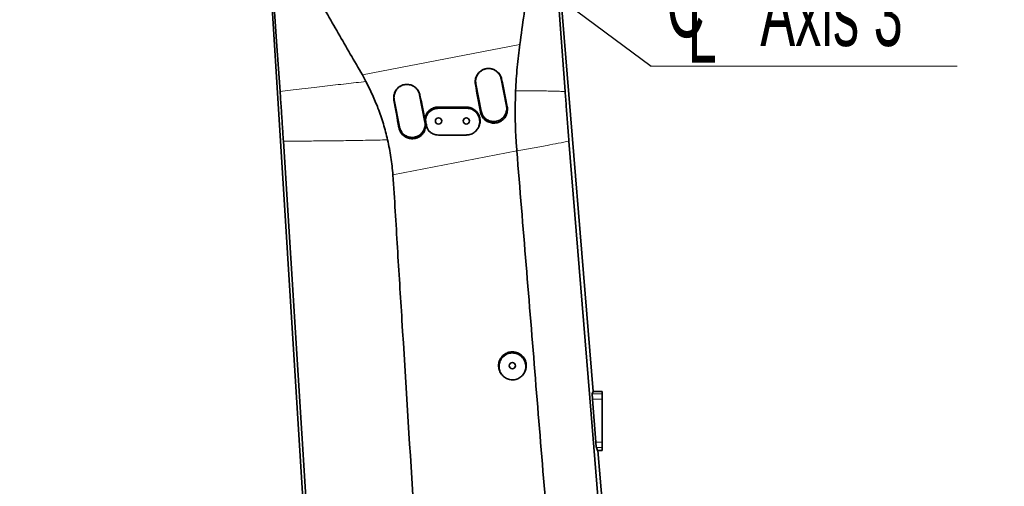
# Model space of a CAD drawing. Header units: millimetres. Extents: x 0 to 11920, y 0 to 8400.
# Tile 52 of 63: x 8040 to 9105, y 6355 to 6860. Entities that reach past the tile are written whole.
import ezdxf

# ---------------------------------------------------------------- set-up
doc = ezdxf.new("R2010")
doc.units = ezdxf.units.MM
doc.header["$LTSCALE"] = 20
doc.styles.add('SLDTEXTSTYLE0', font='TXT', dxfattribs={"width": 0.605})
doc.dimstyles.new('SLDDIMSTYLE0', dxfattribs={"dimtxt": 70, "dimasz": 70, "dimexe": 0, "dimexo": 0.0625, "dimgap": 17.5, "dimtad": 1, "dimdec": 1, "dimrnd": 1e-09, "dimzin": 12, "dimdsep": 46, "dimtxsty": 'SLDTEXTSTYLE0', "dimsah": 1, "dimcen": 0.09, "dimadec": 0, "dimazin": 3, "dimtfac": 1, "dimtofl": 0, "dimtmove": 0, "dimatfit": 3, "dimfxl": 1, "dimfrac": 2, "dimtolj": 1, "dimtzin": 12, "dimarcsym": 0})
doc.dimstyles.new('SLDDIMSTYLE1', dxfattribs={"dimtxt": 0.18, "dimasz": 70, "dimexe": 0, "dimexo": 0.0625, "dimgap": 0, "dimtad": 0, "dimtih": 1, "dimtoh": 1, "dimdec": 0, "dimrnd": 1e-09, "dimzin": 0, "dimdsep": 46, "dimtxsty": 'Standard', "dimsah": 1, "dimcen": 0.09, "dimadec": 0, "dimazin": 0, "dimtfac": 70, "dimtdec": 0, "dimtofl": 0, "dimtmove": 0, "dimatfit": 3, "dimfxl": 1, "dimfrac": 2, "dimtolj": 1, "dimtzin": 0, "dimarcsym": 0})
doc.dimstyles.new('SLDDIMSTYLE2', dxfattribs={"dimtxt": 70, "dimasz": 70, "dimexe": 0, "dimexo": 0.0625, "dimgap": 17.5, "dimtad": 1, "dimdec": 0, "dimrnd": 1e-09, "dimzin": 12, "dimdsep": 46, "dimtxsty": 'SLDTEXTSTYLE0', "dimsah": 1, "dimcen": 0.09, "dimadec": 0, "dimazin": 3, "dimtfac": 1, "dimtofl": 0, "dimtmove": 0, "dimatfit": 3, "dimfxl": 1, "dimfrac": 2, "dimtolj": 1, "dimtzin": 12, "dimarcsym": 0})
doc.dimstyles.new('SLDDIMSTYLE3', dxfattribs={"dimtxt": 70, "dimasz": 70, "dimexe": 0, "dimexo": 0.0625, "dimgap": 17.5, "dimtad": 1, "dimdec": 1, "dimrnd": 1e-09, "dimzin": 12, "dimdsep": 46, "dimtxsty": 'SLDTEXTSTYLE0', "dimsah": 1, "dimcen": 0.09, "dimse1": 1, "dimsd1": 1, "dimadec": 0, "dimazin": 3, "dimtfac": 1, "dimtofl": 0, "dimtmove": 0, "dimatfit": 3, "dimfxl": 1, "dimfrac": 2, "dimtolj": 1, "dimtzin": 12, "dimarcsym": 0})

# ---------------------------------------------------------------- blocks, each defined once
blk = doc.blocks.new('_D_1')
at = {"color": 7, "linetype": 'Continuous', "lineweight": 0}
for p, q in [((8250, 7390.6), (7262.5, 7390.6)), ((7292.5, 7390.6), (7292.5, 4945.2)), ((7780.4, 4945.2), (7262.5, 4945.2))]:
    blk.add_line(p, q, dxfattribs=at)
at = {"color": 7, "linetype": 'Continuous', "lineweight": 18}
for points in [[(7292.5, 7390.6), (7282.5, 7320.6), (7302.5, 7320.6)], [(7292.5, 4945.2), (7302.5, 5015.2), (7282.5, 5015.2)]]:
    blk.add_solid(points, dxfattribs=at)
at = {"color": 7, "linetype": 'Continuous', "lineweight": 18, "insert": (7202.3, 6061), "char_height": 70, "attachment_point": 1, "rotation": 90, "style": 'SLDTEXTSTYLE0'}
blk.add_mtext('2445', dxfattribs=at)
blk = doc.blocks.new('_D_2')
at = {"color": 7, "linetype": 'Continuous', "lineweight": 0}
for p, q in [((8456, 7005.2), (7402.5, 7005.2)), ((7432.5, 5725.2), (7432.5, 7005.2)), ((8456, 5725.2), (7402.5, 5725.2))]:
    blk.add_line(p, q, dxfattribs=at)
at = {"color": 7, "linetype": 'Continuous', "lineweight": 18}
for points in [[(7432.5, 7005.2), (7422.5, 6935.2), (7442.5, 6935.2)], [(7432.5, 5725.2), (7442.5, 5795.2), (7422.5, 5795.2)]]:
    blk.add_solid(points, dxfattribs=at)
at = {"color": 7, "linetype": 'Continuous', "lineweight": 18, "insert": (7342.3, 6258.3), "char_height": 70, "attachment_point": 1, "rotation": 90, "style": 'SLDTEXTSTYLE0'}
blk.add_mtext('1280', dxfattribs=at)
blk = doc.blocks.new('SW_SYMBOL_MOD_CL')
at = {"color": 0, "linetype": 'Continuous', "lineweight": 0, "char_height": 15515, "attachment_point": 5, "style": 'SLDTEXTSTYLE0'}
for s, insert in [('C', (8000, 12000)), ('L', (12000, 6000))]:
    blk.add_mtext(s, dxfattribs=dict(at, insert=insert))
blk = doc.blocks.new('SW_NOTE_0_4')
at = {"color": 0, "linetype": 'Continuous', "lineweight": 0}
for p, q in [((0, 0), (331.1, 0)), ((331.1, 0), (0, 0)), ((0, 0), (331.1, 0)), ((331.1, 0), (0, 0)), ((0, 0), (331.1, 0)), ((331.1, 0), (0, 0))]:
    blk.add_line(p, q, dxfattribs=at)
at = {"color": 0, "linetype": 'Continuous', "lineweight": 0, "xscale": 0.0045117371, "yscale": 0.0045117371, "zscale": 0.0045117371}
blk.add_blockref('SW_SYMBOL_MOD_CL', (1, 11.7), dxfattribs=at)
at = {"color": 0, "linetype": 'Continuous', "lineweight": 0, "insert": (118, 91.9), "char_height": 70, "attachment_point": 1, "style": 'SLDTEXTSTYLE0'}
blk.add_mtext('Axis 3', dxfattribs=at)
blk = doc.blocks.new('_D_6')
at = {"color": 7, "linetype": 'Continuous', "lineweight": 0}
for p, q in [((9992.5, 6447.9), (9992.5, 6592.8)), ((9992.5, 6562.8), (9608.1, 6562.8))]:
    blk.add_line(p, q, dxfattribs=at)
at = {"color": 7, "linetype": 'Continuous', "lineweight": 18}
blk.add_solid([(9992.5, 6562.8), (9922.5, 6572.8), (9922.5, 6552.8)], dxfattribs=at)
at = {"color": 7, "linetype": 'Continuous', "lineweight": 18, "insert": (9608.1, 6653), "char_height": 70, "attachment_point": 1, "style": 'SLDTEXTSTYLE0'}
blk.add_mtext('1820', dxfattribs=at)
blk = doc.blocks.new('_D_7')
at = {"color": 7, "linetype": 'Continuous', "lineweight": 0}
for p, q in [((9992.5, 6447.9), (9992.5, 6732.8)), ((9992.5, 6702.8), (9595.5, 6702.8))]:
    blk.add_line(p, q, dxfattribs=at)
at = {"color": 7, "linetype": 'Continuous', "lineweight": 18}
for centre, start, end in [((9715.6, 6756.5), 153.4349, 206.5651), ((9714.6, 6756.5), 333.4349, 26.5651)]:
    blk.add_arc(centre, 120.1, start, end, dxfattribs=at)
blk.add_solid([(9992.5, 6702.8), (9922.5, 6712.8), (9922.5, 6692.8)], dxfattribs=at)
at = {"color": 7, "linetype": 'Continuous', "lineweight": 18, "insert": (9608.1, 6793), "char_height": 70, "attachment_point": 1, "style": 'SLDTEXTSTYLE0'}
blk.add_mtext('1934', dxfattribs=at)

msp = doc.modelspace()

# ---------------------------------------------------------------- linework, layer by layer
at = {"color": 7, "linetype": 'Continuous', "lineweight": 35}
for p, q in [((8614.46, 7017.85), (8660.3, 6457.22)), ((8361.51, 6090.97), (8305.27, 6995.6)), ((8414.44, 6792.76), (8410.5, 6799.99)), ((8533.33, 6790.27), (8539.06, 6760.82)), ((8566.54, 6766.16), (8560.82, 6795.61)), ((8444.99, 6773.1), (8450.71, 6743.65)), ((8478.2, 6748.99), (8472.47, 6778.44)), ((8481.56, 6740.59), (8481.91, 6740.11)), ((8577.7, 6717.96), (8577.72, 6717.78)), ((8560.81, 6476.44), (8561.25, 6475.83)), ((8584.7, 6475.83), (8585.13, 6476.44)), ((8659.46, 6454.78), (8660.3, 6457.22)), ((8669.97, 6457.22), (8660.3, 6457.22)), ((8669.97, 6457.22), (8669.97, 6454.78)), ((8669.97, 6454.78), (8669.97, 6448.84)), ((8663.15, 6402.46), (8659.61, 6448.84)), ((8669.97, 6448.84), (8669.97, 6402.46)), ((8664.93, 6393.22), (8663.87, 6396.65)), ((8669.97, 6402.46), (8669.97, 6396.65)), ((8669.97, 6396.65), (8669.97, 6393.22)), ((8669.97, 6393.22), (8664.93, 6393.22)), ((8665.53, 6393.22), (8700.35, 5967.39))]:
    msp.add_line(p, q, dxfattribs=at)
at = {"color": 8, "linetype": 'Continuous', "lineweight": 18}
for p, q in [((8410.5, 6799.99), (8581.05, 6833.06)), ((8532.88, 6789.7), (8533.33, 6790.27)), ((8561.31, 6795.19), (8560.82, 6795.61)), ((8444.64, 6772.66), (8444.99, 6773.1)), ((8472.86, 6778.11), (8472.47, 6778.44)), ((8492.97, 6763.89), (8492.97, 6765.22)), ((8522.97, 6764.02), (8522.97, 6765.22)), ((8538.34, 6759.92), (8539.06, 6760.82)), ((8567.3, 6765.52), (8566.54, 6766.16)), ((8478.85, 6748.44), (8478.2, 6748.99)), ((8479.1, 6749.8), (8478.66, 6750.49)), ((8479.9, 6755.74), (8479.48, 6756.77)), ((8450.1, 6742.88), (8450.71, 6743.65)), ((8480.23, 6743.94), (8479.8, 6744.6)), ((8577.72, 6717.78), (8443.59, 6691.78)), ((8669.97, 6454.78), (8659.46, 6454.78)), ((8669.97, 6448.84), (8659.61, 6448.84)), ((8669.97, 6402.46), (8663.15, 6402.46)), ((8669.97, 6396.65), (8663.87, 6396.65))]:
    msp.add_line(p, q, dxfattribs=at)
at = {"color": 7, "linetype": 'Continuous', "lineweight": 35, "flags": 128}
for points in [[(8613.09, 7015.4), (8618.78, 6937.22), (8624.42, 6859.65), (8630.07, 6782.09)], [(8321.42, 6782.09), (8317.67, 6836.2), (8313.93, 6890.31), (8306.82, 6993.06)], [(8365.48, 6084.42), (8353.19, 6279.75), (8340.9, 6475.09), (8324.97, 6728.38)], [(8522.97, 6734.95), (8515.08, 6734.95), (8507.19, 6734.94), (8492.97, 6734.93)], [(8634.19, 6728.38), (8658.08, 6432.68), (8677.18, 6196.38), (8696.27, 5960.08)]]:
    msp.add_lwpolyline(points, dxfattribs=at)
at = {"color": 7, "linetype": 'Continuous', "lineweight": 35}
for centre in [(8492.97, 6750.22), (8522.97, 6750.22), (8572.97, 6485.22)]:
    msp.add_circle(centre, 3.4, dxfattribs=at)
for centre, major_axis, ratio, start_param, end_param in [((8545.91, 6738.82), (-70.6, 363.2), 0.0706584, 4.7722181, 4.8544778), ((8580.63, 6745.55), (-70.6, 363.2), 0.1049875, 1.4285626, 1.5108242), ((8492.41, 6728.45), (-70.6, 363.2), 0.1049875, 1.4283782, 1.5106427), ((8457.46, 6721.67), (-70.6, 363.2), 0.0706584, 4.7723991, 4.8546617), ((8659.97, 6448.84), (-0.46, 6), 0.0593099, 0.1374155, 1.5662488), ((8663.51, 6402.46), (-0.46, 6), 0.0593099, 1.5662488, 2.8878987)]:
    msp.add_ellipse(centre, major_axis=major_axis, ratio=ratio, start_param=start_param, end_param=end_param, dxfattribs=at)
for points, knots in [([(8602.47, 7017.25), (8602.69, 7013.94), (8603.13, 7007.33), (8602.97, 6997.36), (8602.01, 6985.69), (8600.14, 6972.34), (8595.92, 6942.67), (8589.71, 6896.22), (8584.03, 6854.81), (8581.05, 6833.06)], [0, 0, 0, 0, 0.0536777, 0.1074113, 0.1610909, 0.2430299, 0.3249796, 0.6452376, 1, 1, 1, 1]), ([(8410.5, 6799.99), (8401.81, 6815.07), (8384.44, 6845.23), (8362.28, 6883.46), (8346.65, 6910.79), (8337.09, 6926.94), (8330.21, 6939.35), (8324.56, 6952.46), (8320.59, 6964.71), (8317.98, 6975.8), (8316.3, 6985.58), (8315.72, 6992.17), (8315.43, 6995.47)], [0, 0, 0, 0, 0.2381001, 0.4762008, 0.6046227, 0.6688689, 0.7330713, 0.7985956, 0.8641224, 0.9093986, 0.954722, 1, 1, 1, 1]), ([(8581.05, 6833.06), (8580.51, 6828.95), (8579.43, 6820.73), (8578.15, 6808.25), (8577.12, 6795.65), (8576.69, 6787.19), (8576.47, 6782.95)], [0, 0, 0, 0, 0.249108, 0.4985573, 0.749087, 1, 1, 1, 1]), ([(8532.88, 6789.7), (8532.77, 6790.54), (8532.56, 6792.21), (8532.78, 6794.74), (8533.4, 6797.2), (8534.43, 6799.51), (8535.85, 6801.61), (8537.58, 6803.42), (8539.59, 6804.9), (8541.79, 6805.99), (8544.12, 6806.69), (8546.5, 6806.99), (8548.88, 6806.88), (8551.21, 6806.39), (8553.42, 6805.52), (8555.49, 6804.3), (8557.33, 6802.73), (8558.92, 6800.86), (8560.18, 6798.72), (8560.94, 6796.79), (8561.22, 6795.58), (8561.31, 6795.19)], [0, 0, 0, 0, 0.0558209, 0.1116421, 0.1674899, 0.2233332, 0.2786911, 0.3340406, 0.3880327, 0.4420183, 0.4945234, 0.5470285, 0.5988635, 0.6507038, 0.7030399, 0.7553825, 0.8091082, 0.862839, 0.9180251, 0.9732123, 1, 1, 1, 1]), ([(8543.94, 6806.56), (8543.83, 6806.54), (8542.95, 6806.4), (8541.37, 6805.77), (8539.3, 6804.67), (8537.43, 6803.18), (8535.86, 6801.42), (8534.59, 6799.41), (8533.68, 6797.23), (8533.15, 6794.91), (8533, 6792.57), (8533.23, 6791.02), (8533.33, 6790.27)], [0, 0, 0, 0, 0.0157538, 0.1239365, 0.2352539, 0.3434768, 0.4548392, 0.5630687, 0.6744392, 0.7826232, 0.8939427, 1, 1, 1, 1]), ([(8560.82, 6795.61), (8560.47, 6796.87), (8559.91, 6798.89), (8558.36, 6801.33), (8556.8, 6803.1), (8554.95, 6804.6), (8552.89, 6805.73), (8551.28, 6806.38), (8550.37, 6806.53), (8550.23, 6806.55)], [0, 0, 0, 0, 0.2424991, 0.3869416, 0.5355712, 0.6800129, 0.8286413, 0.9731439, 1, 1, 1, 1]), ([(8437.83, 6729.7), (8437.13, 6732.61), (8435.74, 6738.43), (8433.26, 6747.05), (8430.51, 6755.57), (8426.68, 6766.15), (8421.52, 6778.69), (8416.81, 6788.07), (8414.44, 6792.76)], [0, 0, 0, 0, 0.1319727, 0.264184, 0.3961556, 0.5283552, 0.7635773, 1, 1, 1, 1]), ([(8324.97, 6728.38), (8324.59, 6734.34), (8323.83, 6746.26), (8322.64, 6764.19), (8321.83, 6776.12), (8321.42, 6782.09)], [0, 0, 0, 0, 0.333384, 0.6663594, 1, 1, 1, 1]), ([(8444.64, 6772.66), (8444.54, 6773.49), (8444.32, 6775.15), (8444.54, 6777.66), (8445.16, 6780.1), (8446.18, 6782.4), (8447.59, 6784.48), (8449.31, 6786.28), (8451.31, 6787.74), (8453.48, 6788.83), (8455.79, 6789.52), (8458.16, 6789.82), (8460.52, 6789.71), (8462.83, 6789.23), (8465.02, 6788.36), (8467.07, 6787.15), (8468.9, 6785.59), (8470.49, 6783.73), (8471.74, 6781.61), (8472.49, 6779.7), (8472.77, 6778.5), (8472.86, 6778.11)], [0, 0, 0, 0, 0.0558187, 0.1116377, 0.1674879, 0.2233335, 0.2786898, 0.3340377, 0.3880277, 0.4420113, 0.4945171, 0.547023, 0.598861, 0.6507042, 0.7030428, 0.7553877, 0.8091137, 0.8628447, 0.9180304, 0.9732172, 1, 1, 1, 1]), ([(8455.6, 6789.36), (8455.23, 6789.29), (8454.09, 6789.06), (8452.29, 6788.26), (8450.29, 6787.02), (8448.51, 6785.43), (8447.04, 6783.59), (8445.89, 6781.51), (8445.11, 6779.28), (8444.72, 6776.93), (8444.7, 6774.86), (8444.91, 6773.58), (8444.99, 6773.1)], [0, 0, 0, 0, 0.05326426, 0.16145725, 0.27278772, 0.38096345, 0.49227361, 0.60048735, 0.71183995, 0.82006537, 0.93143192, 1, 1, 1, 1]), ([(8472.47, 6778.44), (8472.29, 6779.19), (8471.91, 6780.72), (8470.88, 6782.85), (8469.52, 6784.8), (8467.85, 6786.48), (8465.92, 6787.85), (8463.92, 6788.86), (8462.51, 6789.22), (8461.88, 6789.38)], [0, 0, 0, 0, 0.1443536, 0.2928916, 0.4373038, 0.5859068, 0.730262, 0.8788008, 1, 1, 1, 1]), ([(8576.47, 6782.95), (8576.28, 6777.35), (8575.89, 6766.13), (8576, 6749.66), (8576.55, 6733.58), (8577.32, 6723.17), (8577.7, 6717.96)], [0, 0, 0, 0, 0.2592226, 0.518449, 0.7589067, 1, 1, 1, 1]), ([(8630.07, 6782.09), (8630.48, 6776.48), (8631.34, 6764.73), (8632.72, 6746.81), (8633.7, 6734.53), (8634.19, 6728.38)], [0, 0, 0, 0, 0.3131462, 0.6562094, 1, 1, 1, 1]), ([(8479.48, 6756.77), (8479.88, 6757.5), (8480.69, 6758.98), (8482.35, 6760.91), (8484.29, 6762.54), (8486.48, 6763.82), (8488.85, 6764.71), (8491.05, 6765.16), (8492.43, 6765.2), (8492.97, 6765.22)], [0, 0, 0, 0, 0.1506261, 0.30125, 0.4518986, 0.6025458, 0.752752, 0.902957, 1, 1, 1, 1]), ([(8479.9, 6755.74), (8480.3, 6756.46), (8481.09, 6757.89), (8482.72, 6759.74), (8484.61, 6761.31), (8486.74, 6762.55), (8489.05, 6763.4), (8491.16, 6763.82), (8492.48, 6763.87), (8492.97, 6763.89)], [0, 0, 0, 0, 0.1510563, 0.3021195, 0.453124, 0.6041358, 0.7562259, 0.9083167, 1, 1, 1, 1]), ([(8492.97, 6765.22), (8496.02, 6765.22), (8502.1, 6765.22), (8512.1, 6765.22), (8519.06, 6765.22), (8522.97, 6765.22)], [0, 0, 0, 0, 0.3042813, 0.6085626, 1, 1, 1, 1]), ([(8492.97, 6763.89), (8496.02, 6763.9), (8502.11, 6763.93), (8512.11, 6763.97), (8519.06, 6764), (8522.97, 6764.02)], [0, 0, 0, 0, 0.3044277, 0.6088554, 1, 1, 1, 1]), ([(8522.97, 6765.22), (8523.8, 6765.18), (8525.49, 6765.1), (8527.94, 6764.45), (8530.26, 6763.41), (8532.36, 6762.01), (8534.22, 6760.26), (8535.74, 6758.23), (8536.91, 6755.96), (8537.67, 6753.55), (8538.02, 6751.01), (8537.94, 6748.49), (8537.44, 6745.98), (8536.5, 6743.65), (8535.7, 6742.11), (8535.15, 6741.47), (8535.13, 6741.45)], [0, 0, 0, 0, 0.0756814, 0.1535635, 0.2292423, 0.3071068, 0.3829841, 0.4610601, 0.5369835, 0.6151165, 0.6908995, 0.7688912, 0.8445027, 0.9223119, 0.9978673, 1, 1, 1, 1]), ([(8522.97, 6764.02), (8523.79, 6763.98), (8525.43, 6763.91), (8527.83, 6763.28), (8530.11, 6762.28), (8532.16, 6760.92), (8533.97, 6759.22), (8535.44, 6757.26), (8536.57, 6755.07), (8537.3, 6752.75), (8537.64, 6750.32), (8537.57, 6747.89), (8537.08, 6745.48), (8536.21, 6743.2), (8534.95, 6741.07), (8533.37, 6739.19), (8531.47, 6737.59), (8529.34, 6736.34), (8527.02, 6735.45), (8524.87, 6735.01), (8523.5, 6734.97), (8522.97, 6734.95)], [0, 0, 0, 0, 0.0531781, 0.1078903, 0.1610707, 0.2158125, 0.2686729, 0.323091, 0.3755531, 0.4295443, 0.4818927, 0.5357501, 0.5882816, 0.6423197, 0.6951675, 0.749534, 0.8026246, 0.8572509, 0.9104055, 0.9651045, 1, 1, 1, 1]), ([(8567.3, 6765.52), (8567.42, 6764.69), (8567.67, 6763.04), (8567.51, 6760.53), (8566.95, 6758.08), (8565.99, 6755.77), (8564.65, 6753.65), (8562.98, 6751.8), (8561.02, 6750.25), (8558.84, 6749.05), (8556.48, 6748.25), (8554.02, 6747.84), (8551.53, 6747.85), (8549.07, 6748.28), (8546.72, 6749.12), (8544.54, 6750.34), (8542.6, 6751.91), (8540.95, 6753.78), (8539.64, 6755.9), (8538.77, 6757.98), (8538.46, 6759.36), (8538.34, 6759.92)], [0, 0, 0, 0, 0.0537496, 0.1074977, 0.1612614, 0.2150241, 0.2684665, 0.3219082, 0.375188, 0.428468, 0.4817874, 0.5351075, 0.58848, 0.6418524, 0.6952601, 0.7486678, 0.8021107, 0.8555546, 0.9090699, 0.9625866, 1, 1, 1, 1]), ([(8539.06, 6760.82), (8539.24, 6760.07), (8539.62, 6758.54), (8540.65, 6756.41), (8542.02, 6754.46), (8543.68, 6752.79), (8545.61, 6751.4), (8547.74, 6750.37), (8550.02, 6749.7), (8552.36, 6749.43), (8554.74, 6749.56), (8557.04, 6750.08), (8559.25, 6750.99), (8561.24, 6752.24), (8563.02, 6753.82), (8564.49, 6755.67), (8565.64, 6757.75), (8566.42, 6759.98), (8566.82, 6762.33), (8566.83, 6764.4), (8566.62, 6765.68), (8566.54, 6766.16)], [0, 0, 0, 0, 0.05291858, 0.10737149, 0.16029032, 0.21474393, 0.26765696, 0.32210345, 0.37502302, 0.42947646, 0.48241914, 0.53689877, 0.58981981, 0.64427551, 0.69718814, 0.75163394, 0.80456519, 0.85903178, 0.91196868, 0.96644202, 1, 1, 1, 1]), ([(8478.85, 6748.44), (8478.97, 6747.56), (8479.23, 6745.8), (8479.01, 6743.18), (8478.38, 6740.71), (8477.36, 6738.43), (8475.98, 6736.37), (8474.28, 6734.57), (8472.3, 6733.09), (8470.1, 6731.95), (8467.74, 6731.21), (8465.29, 6730.87), (8462.82, 6730.95), (8460.39, 6731.43), (8458.08, 6732.32), (8455.95, 6733.59), (8454.07, 6735.19), (8452.47, 6737.09), (8451.23, 6739.23), (8450.47, 6741.2), (8450.2, 6742.44), (8450.1, 6742.88)], [0, 0, 0, 0, 0.0577443, 0.1154864, 0.1692979, 0.2231085, 0.2765389, 0.3299689, 0.3832377, 0.4365065, 0.4898226, 0.5431394, 0.5965275, 0.6499158, 0.7033227, 0.7567293, 0.8101609, 0.8635934, 0.9171344, 0.9706771, 1, 1, 1, 1]), ([(8450.71, 6743.65), (8450.93, 6742.8), (8451.36, 6741.06), (8452.57, 6738.78), (8454.09, 6736.81), (8455.82, 6735.21), (8457.82, 6733.92), (8459.99, 6732.98), (8462.3, 6732.42), (8464.65, 6732.25), (8467.02, 6732.49), (8469.3, 6733.11), (8471.46, 6734.12), (8473.4, 6735.46), (8475.1, 6737.12), (8476.49, 6739.03), (8477.54, 6741.16), (8478.22, 6743.42), (8478.51, 6745.79), (8478.43, 6747.65), (8478.25, 6748.71), (8478.2, 6748.99)], [0, 0, 0, 0, 0.059721, 0.121679, 0.1746106, 0.2290778, 0.2820082, 0.3364741, 0.3893887, 0.4438366, 0.4967627, 0.5512233, 0.6041677, 0.6586491, 0.711569, 0.766023, 0.8189395, 0.8733893, 0.9263288, 0.9808045, 1, 1, 1, 1]), ([(8478.66, 6750.49), (8478.58, 6751.04), (8478.42, 6752.12), (8478.53, 6754.28), (8479.1, 6755.78), (8479.48, 6756.77)], [0, 0, 0, 0, 0.25533304, 0.51066634, 1, 1, 1, 1]), ([(8479.8, 6744.6), (8479.71, 6745.1), (8479.52, 6746.08), (8479.13, 6748.04), (8478.85, 6749.51), (8478.66, 6750.49)], [0, 0, 0, 0, 0.2500092, 0.5000184, 1, 1, 1, 1]), ([(8479.1, 6749.8), (8479.03, 6750.35), (8478.88, 6751.41), (8479.02, 6753.45), (8479.55, 6754.84), (8479.9, 6755.74)], [0, 0, 0, 0, 0.2701883, 0.5272692, 1, 1, 1, 1]), ([(8480.23, 6743.94), (8480.13, 6744.43), (8479.95, 6745.42), (8479.57, 6747.37), (8479.29, 6748.83), (8479.1, 6749.8)], [0, 0, 0, 0, 0.2517172, 0.5034345, 1, 1, 1, 1]), ([(8481.58, 6740.6), (8481.34, 6740.94), (8480.47, 6742.14), (8480.08, 6743.58), (8479.8, 6744.6)], [0, 0, 0, 0, 0.2875364, 1, 1, 1, 1]), ([(8483.19, 6738.69), (8482.81, 6739.08), (8482.05, 6739.84), (8480.91, 6741.56), (8480.5, 6743.01), (8480.23, 6743.94)], [0, 0, 0, 0, 0.267938, 0.5257817, 1, 1, 1, 1]), ([(8492.97, 6734.93), (8492.03, 6734.98), (8490.28, 6735.08), (8487.79, 6735.82), (8485.39, 6736.93), (8483.96, 6738.07), (8483.19, 6738.69)], [0, 0, 0, 0, 0.2639851, 0.4904234, 0.7234399, 1, 1, 1, 1]), ([(8534.84, 6741.03), (8534.88, 6741.08), (8534.98, 6741.23), (8535.08, 6741.36), (8535.14, 6741.45)], [0, 0, 0, 0, 0.3998801, 1, 1, 1, 1]), ([(8443.59, 6691.78), (8443.31, 6694.95), (8442.76, 6701.28), (8441.47, 6710.78), (8439.89, 6720.28), (8438.52, 6726.56), (8437.83, 6729.7)], [0, 0, 0, 0, 0.2486063, 0.4977969, 0.7486313, 1, 1, 1, 1]), ([(8634.96, 6016.74), (8634.27, 6025.11), (8628.57, 6094.4), (8616.26, 6245.91), (8597.85, 6471.22), (8584.43, 6635.61), (8577.72, 6717.78)], [0, 0, 0, 0, 0.0358267, 0.2965027, 0.6483763, 1, 1, 1, 1]), ([(8443.59, 6691.78), (8444.44, 6678.66), (8446.14, 6652.43), (8449.24, 6599.95), (8455.83, 6495.49), (8466.66, 6319.72), (8475.96, 6170.19), (8481.2, 6085.77)], [0, 0, 0, 0, 0.0649387, 0.1298781, 0.2597561, 0.5821102, 1, 1, 1, 1]), ([(8572.97, 6500.22), (8572.13, 6500.18), (8570.45, 6500.09), (8567.99, 6499.44), (8565.68, 6498.41), (8563.58, 6497), (8561.74, 6495.26), (8560.21, 6493.24), (8559.05, 6490.99), (8558.28, 6488.57), (8557.93, 6486.05), (8558, 6483.51), (8558.5, 6481.01), (8559.44, 6478.65), (8560.24, 6477.12), (8560.8, 6476.46), (8560.82, 6476.45)], [0, 0, 0, 0, 0.0765297, 0.1530601, 0.2295864, 0.3061137, 0.3827161, 0.4593187, 0.536129, 0.61294, 0.6899707, 0.767002, 0.8440922, 0.9211816, 0.9982192, 1, 1, 1, 1]), ([(8572.97, 6469.82), (8573.77, 6469.86), (8575.39, 6469.94), (8577.75, 6470.57), (8579.98, 6471.56), (8582.01, 6472.91), (8583.79, 6474.6), (8585.26, 6476.55), (8586.4, 6478.74), (8587.15, 6481.08), (8587.51, 6483.54), (8587.45, 6486.01), (8586.97, 6488.46), (8586.09, 6490.77), (8584.83, 6492.92), (8583.24, 6494.81), (8581.34, 6496.41), (8579.22, 6497.65), (8576.91, 6498.52), (8574.51, 6498.99), (8572.06, 6499.04), (8569.66, 6498.68), (8567.33, 6497.92), (8565.18, 6496.79), (8563.23, 6495.3), (8561.57, 6493.52), (8560.21, 6491.46), (8559.22, 6489.22), (8558.61, 6486.82), (8558.41, 6484.36), (8558.63, 6481.87), (8559.26, 6479.48), (8560.29, 6477.21), (8561.67, 6475.16), (8563.4, 6473.37), (8565.37, 6471.9), (8567.58, 6470.8), (8570.12, 6469.99), (8571.96, 6469.88), (8572.97, 6469.82)], [0, 0, 0, 0, 0.0262441, 0.05325131, 0.079495, 0.1064959, 0.13281307, 0.1598836, 0.18637203, 0.21361933, 0.24027555, 0.26770099, 0.29442276, 0.32192122, 0.34860149, 0.37606239, 0.40261506, 0.42994779, 0.45633088, 0.48348763, 0.50972481, 0.53672485, 0.56292702, 0.58988464, 0.61617477, 0.64321959, 0.66965277, 0.69684296, 0.72343996, 0.75080128, 0.77751696, 0.80500735, 0.83172327, 0.85922051, 0.88581635, 0.91319273, 0.93961942, 0.96682099, 1, 1, 1, 1]), ([(8585.1, 6476.46), (8585.47, 6476.99), (8586.32, 6478.2), (8587.23, 6480.35), (8587.85, 6482.81), (8588.04, 6485.35), (8587.8, 6487.88), (8587.15, 6490.34), (8586.08, 6492.65), (8584.65, 6494.76), (8582.87, 6496.58), (8580.82, 6498.09), (8578.55, 6499.21), (8575.92, 6500.04), (8574.02, 6500.16), (8572.97, 6500.22)], [0, 0, 0, 0, 0.0581104, 0.1348639, 0.2118001, 0.288736, 0.3658269, 0.4429177, 0.5200241, 0.5971301, 0.6740743, 0.751017, 0.8277628, 0.9045078, 1, 1, 1, 1])]:
    msp.add_open_spline(points, degree=3, knots=knots, dxfattribs=at)
at = {"color": 8, "linetype": 'Continuous', "lineweight": 18}
for points, knots in [([(8321.42, 6782.09), (8325.16, 6782.55), (8332.93, 6783.51), (8345.31, 6785), (8357.72, 6786.46), (8369.84, 6787.85), (8381.27, 6789.15), (8392.61, 6790.4), (8403.62, 6791.61), (8410.91, 6792.39), (8414.44, 6792.76)], [0, 0, 0, 0, 0.1292582, 0.2686206, 0.4161198, 0.538266, 0.6601868, 0.779061, 0.8927617, 1, 1, 1, 1]), ([(8576.47, 6782.95), (8579.18, 6782.94), (8584.78, 6782.92), (8593.09, 6782.85), (8601.49, 6782.74), (8609.54, 6782.61), (8617.02, 6782.45), (8623.82, 6782.28), (8628.03, 6782.15), (8630.07, 6782.09)], [0, 0, 0, 0, 0.1377682, 0.2849574, 0.438504, 0.5931558, 0.7368752, 0.8730853, 1, 1, 1, 1]), ([(8324.97, 6728.38), (8330.25, 6728.38), (8340.89, 6728.38), (8357.46, 6728.47), (8375.55, 6728.62), (8395.18, 6728.88), (8416.25, 6729.23), (8430.66, 6729.55), (8437.83, 6729.7)], [0, 0, 0, 0, 0.1513802, 0.3044769, 0.4586262, 0.6401972, 0.8210348, 1, 1, 1, 1]), ([(8577.7, 6717.96), (8583.37, 6718.93), (8594.71, 6720.87), (8609.56, 6723.57), (8622.76, 6726.08), (8630.38, 6727.61), (8634.19, 6728.38)], [0, 0, 0, 0, 0.2756647, 0.5517227, 0.7760602, 1, 1, 1, 1])]:
    msp.add_open_spline(points, degree=3, knots=knots, dxfattribs=at)

# ---------------------------------------------------------------- block references
at = {"color": 7, "linetype": 'Continuous', "lineweight": 0}
msp.add_blockref('SW_NOTE_0_4', (8723.33, 6809.44), dxfattribs=at)

# ---------------------------------------------------------------- dimensions: what is measured, and where the dimension line sits
at = {"color": 7, "linetype": 'Continuous', "lineweight": 18}
for base, p1, p2, dimstyle, picture, middle in [((7292.52, 4945.22), (8253.97, 7390.62), (7784.38, 4945.22), 'SLDDIMSTYLE2', '_D_1', (7292.52, 6167.92)), ((7432.52, 7005.22), (8459.97, 5725.22), (8459.97, 7005.22), 'SLDDIMSTYLE0', '_D_2', (7432.52, 6365.22))]:
    dim = msp.add_linear_dim(base=base, p1=p1, p2=p2, angle=90, dimstyle=dimstyle, dxfattribs=at)
    dim.commit()
    dim.dimension.update_dxf_attribs({"geometry": picture, "text_midpoint": middle, "dimtype": 160})
dim = msp.add_linear_dim(base=(8172.47, 6702.77), p1=(9992.47, 6443.89), p2=(8172.47, 6397.39), text='(<>)', dimstyle='SLDDIMSTYLE3', dxfattribs=at)
dim.commit()
dim.dimension.update_dxf_attribs({"geometry": '_D_7', "text_midpoint": (9715.08, 6702.77), "dimtype": 160})
dim = msp.add_linear_dim(base=(9992.47, 6562.77), p1=(8172.47, 6397.39), p2=(9992.47, 6443.89), dimstyle='SLDDIMSTYLE3', dxfattribs=at)
dim.commit()
dim.dimension.update_dxf_attribs({"geometry": '_D_6', "text_midpoint": (9715.08, 6562.77), "dimtype": 160})

# ---------------------------------------------------------------- leaders
at = {"color": 7, "linetype": 'Continuous', "lineweight": 0}
msp.add_leader([(8459.97, 7005.22), (8723.33, 6809.44)], dimstyle='SLDDIMSTYLE1', dxfattribs=at)

doc.saveas('drawing.dxf')
